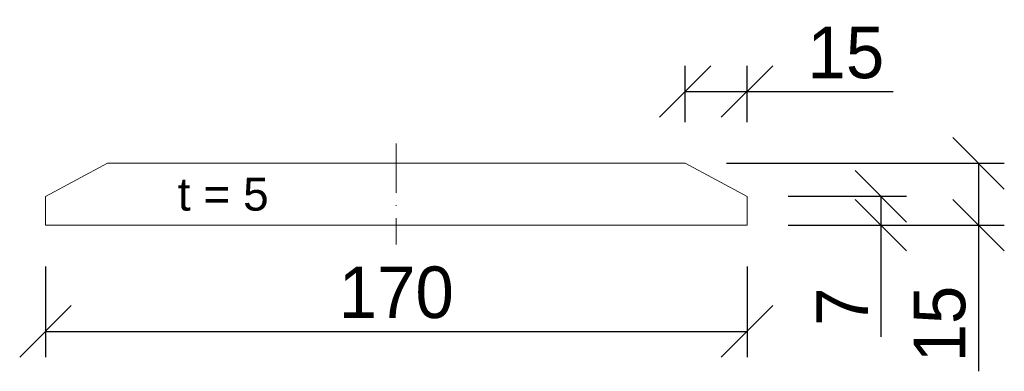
# Model space of a CAD drawing. Header units: millimetres. Extents: x -61498 to 746175, y -1322 to 24596.
# Tile 35 of 37: x 36956 to 37194, y 16488 to 16573. Entities that reach past the tile are written whole.
import ezdxf

# ---------------------------------------------------------------- set-up
doc = ezdxf.new("R2010")
doc.units = ezdxf.units.MM
doc.linetypes.add('ACAD_ISO10W100', pattern=[18, 12, -3, 0, -3])
doc.layers.add('Bemaßung', color=7, linetype='Continuous', lineweight=9)
doc.layers.add('Beschriftung', color=7, linetype='Continuous', lineweight=9)
doc.styles.add('LBB3.5M1000', font='isocp.shx', dxfattribs={"height": 3.5})
doc.dimstyles.new('DIN', dxfattribs={"dimtxt": 2.5, "dimasz": 2.5, "dimexe": 1.25, "dimexo": 0.625, "dimtad": 1, "dimtih": 1, "dimdec": 4, "dimdsep": 46, "dimlunit": 6, "dimtxsty": 'Standard', "dimcen": 2.5, "dimadec": 0, "dimazin": 0, "dimtfac": 1, "dimtdec": 4, "dimtmove": 0, "dimatfit": 3, "dimfxl": 0, "dimtvp": 1, "dimtolj": 1, "dimtzin": 0, "dimarcsym": 0})

# ---------------------------------------------------------------- blocks, each defined once
blk = doc.blocks.new('_Oblique')
at = {"color": 0, "linetype": 'ByBlock', "lineweight": -2}
blk.add_line((-0.5, -0.5), (0.5, 0.5), dxfattribs=at)
blk = doc.blocks.new('*D183')
at = {"layer": 'Bemaßung', "color": 0, "lineweight": -2, "transparency": 16777216}
for p, q in [((36961.83, 16513.54), (36961.83, 16491.56)), ((37131.83, 16513.54), (37131.83, 16491.56)), ((36961.83, 16497.81), (37131.83, 16497.81))]:
    blk.add_line(p, q, dxfattribs=at)
at = {"layer": 'DEFPOINTS', "color": 0, "transparency": 16777216}
for p in [(36961.83, 16523.54), (37131.83, 16523.54), (37131.83, 16497.81)]:
    blk.add_point(p, dxfattribs=at)
at = {"layer": 'Bemaßung', "color": 0, "lineweight": -2, "transparency": 16777216, "xscale": 12.5, "yscale": 12.5, "zscale": 12.5, "rotation": 180}
blk.add_blockref('_Oblique', (36961.83, 16497.81), dxfattribs=at)
at = {"layer": 'Bemaßung', "color": 0, "lineweight": -2, "transparency": 16777216, "xscale": 12.5, "yscale": 12.5, "zscale": 12.5}
blk.add_blockref('_Oblique', (37131.83, 16497.81), dxfattribs=at)
at = {"layer": 'Bemaßung', "color": 0, "transparency": 16777216, "insert": (37046.83, 16507.19), "char_height": 12.5, "attachment_point": 5}
blk.add_mtext('\\A1;170', dxfattribs=at)
blk = doc.blocks.new('*D184')
at = {"layer": 'Bemaßung', "color": 0, "lineweight": -2, "transparency": 16777216}
for p, q in [((37141.83, 16530.54), (37170.5, 16530.54)), ((37164.25, 16530.54), (37164.25, 16523.54)), ((37141.83, 16523.54), (37170.5, 16523.54)), ((37164.25, 16523.54), (37164.25, 16496.46))]:
    blk.add_line(p, q, dxfattribs=at)
at = {"layer": 'DEFPOINTS', "color": 0, "transparency": 16777216}
for p in [(37131.83, 16530.54), (37131.83, 16523.54), (37164.25, 16523.54)]:
    blk.add_point(p, dxfattribs=at)
at = {"layer": 'Bemaßung', "color": 0, "lineweight": -2, "transparency": 16777216, "xscale": 12.5, "yscale": 12.5, "zscale": 12.5}
for p, rotation in [((37164.25, 16530.54), 90), ((37164.25, 16523.54), 270)]:
    blk.add_blockref('_Oblique', p, dxfattribs=dict(at, rotation=rotation))
at = {"layer": 'Bemaßung', "color": 0, "transparency": 16777216, "insert": (37154.87, 16503.75), "char_height": 12.5, "attachment_point": 5, "rotation": 90}
blk.add_mtext('\\A1;7', dxfattribs=at)
blk = doc.blocks.new('*D185')
at = {"layer": 'Bemaßung', "color": 0, "lineweight": -2, "transparency": 16777216}
for p, q in [((37126.83, 16538.54), (37194.17, 16538.54)), ((37187.92, 16538.54), (37187.92, 16523.54)), ((37141.83, 16523.54), (37194.17, 16523.54)), ((37187.92, 16523.54), (37187.92, 16488.12))]:
    blk.add_line(p, q, dxfattribs=at)
at = {"layer": 'DEFPOINTS', "color": 0, "transparency": 16777216}
for p in [(37116.83, 16538.54), (37131.83, 16523.54), (37187.92, 16523.54)]:
    blk.add_point(p, dxfattribs=at)
at = {"layer": 'Bemaßung', "color": 0, "lineweight": -2, "transparency": 16777216, "xscale": 12.5, "yscale": 12.5, "zscale": 12.5}
for p, rotation in [((37187.92, 16538.54), 90), ((37187.92, 16523.54), 270)]:
    blk.add_blockref('_Oblique', p, dxfattribs=dict(at, rotation=rotation))
at = {"layer": 'Bemaßung', "color": 0, "transparency": 16777216, "insert": (37178.55, 16499.58), "char_height": 12.5, "attachment_point": 5, "rotation": 90}
blk.add_mtext('\\A1;15', dxfattribs=at)
blk = doc.blocks.new('*D156')
at = {"layer": 'Bemaßung', "color": 0, "lineweight": -2, "transparency": 16777216}
for p, q in [((37116.83, 16548.54), (37116.83, 16562.2)), ((37131.83, 16548.54), (37131.83, 16562.2)), ((37116.83, 16555.95), (37131.83, 16555.95)), ((37131.83, 16555.95), (37167.24, 16555.95))]:
    blk.add_line(p, q, dxfattribs=at)
at = {"layer": 'DEFPOINTS', "color": 0, "transparency": 16777216}
for p in [(37131.83, 16555.95), (37116.83, 16538.54), (37131.83, 16538.54)]:
    blk.add_point(p, dxfattribs=at)
at = {"layer": 'Bemaßung', "color": 0, "lineweight": -2, "transparency": 16777216, "xscale": 12.5, "yscale": 12.5, "zscale": 12.5, "rotation": 180}
blk.add_blockref('_Oblique', (37116.83, 16555.95), dxfattribs=at)
at = {"layer": 'Bemaßung', "color": 0, "lineweight": -2, "transparency": 16777216, "xscale": 12.5, "yscale": 12.5, "zscale": 12.5}
blk.add_blockref('_Oblique', (37131.83, 16555.95), dxfattribs=at)
at = {"layer": 'Bemaßung', "color": 0, "transparency": 16777216, "insert": (37155.78, 16565.33), "char_height": 12.5, "attachment_point": 5}
blk.add_mtext('\\A1;15', dxfattribs=at)

msp = doc.modelspace()

# ---------------------------------------------------------------- linework, layer by layer
at = {"linetype": 'ACAD_ISO10W100', "lineweight": 5}
msp.add_line((37046.82586, 16543.37101), (37046.82586, 16518.86251), dxfattribs=at)
at = {"lineweight": 9}
msp.add_lwpolyline([(37131.82586, 16523.53864), (36961.82586, 16523.53864), (36961.82586, 16530.53864), (36976.82586, 16538.53864), (37116.82586, 16538.53864), (37131.82586, 16530.53864)], close=True, dxfattribs=at)

# ---------------------------------------------------------------- texts
at = {"layer": 'Beschriftung', "insert": (37004.89544, 16531.02218), "char_height": 8, "width": 31.7166157, "attachment_point": 5, "style": 'LBB3.5M1000'}
msp.add_mtext('{\\fArial|b0|i0|c0|p34;t = 5}', dxfattribs=at)

# ---------------------------------------------------------------- dimensions: what is measured, and where the dimension line sits
at = {"layer": 'Bemaßung'}
for base, p1, p2, picture, middle in [((37131.82586, 16555.95136), (37116.82586, 16538.53864), (37131.82586, 16538.53864), '*D156', (37155.7842, 16565.32636)), ((37131.82586, 16497.81337), (36961.82586, 16523.53864), (37131.82586, 16523.53864), '*D183', (37046.82586, 16507.18837))]:
    dim = msp.add_linear_dim(base=base, p1=p1, p2=p2, dimstyle='DIN', override={"dimscale": 5, "dimexo": 2, "dimdec": 2, "dimblk1": 'Oblique', "dimblk2": 'Oblique', "dimsah": 1, "dimtdec": 2}, dxfattribs=at)
    dim.commit()
    dim.dimension.update_dxf_attribs({"geometry": picture, "text_midpoint": middle})
for base, p1, picture, middle in [((37187.92472, 16523.53864), (37116.82586, 16538.53864), '*D185', (37178.54972, 16499.58031)), ((37164.24928, 16523.53864), (37131.82586, 16530.53864), '*D184', (37154.87428, 16503.74697))]:
    dim = msp.add_linear_dim(base=base, p1=p1, p2=(37131.82586, 16523.53864), angle=90, dimstyle='DIN', override={"dimscale": 5, "dimexo": 2, "dimdec": 2, "dimblk1": 'Oblique', "dimblk2": 'Oblique', "dimsah": 1, "dimtdec": 2}, dxfattribs=at)
    dim.commit()
    dim.dimension.update_dxf_attribs({"geometry": picture, "text_midpoint": middle})

doc.saveas('drawing.dxf')
